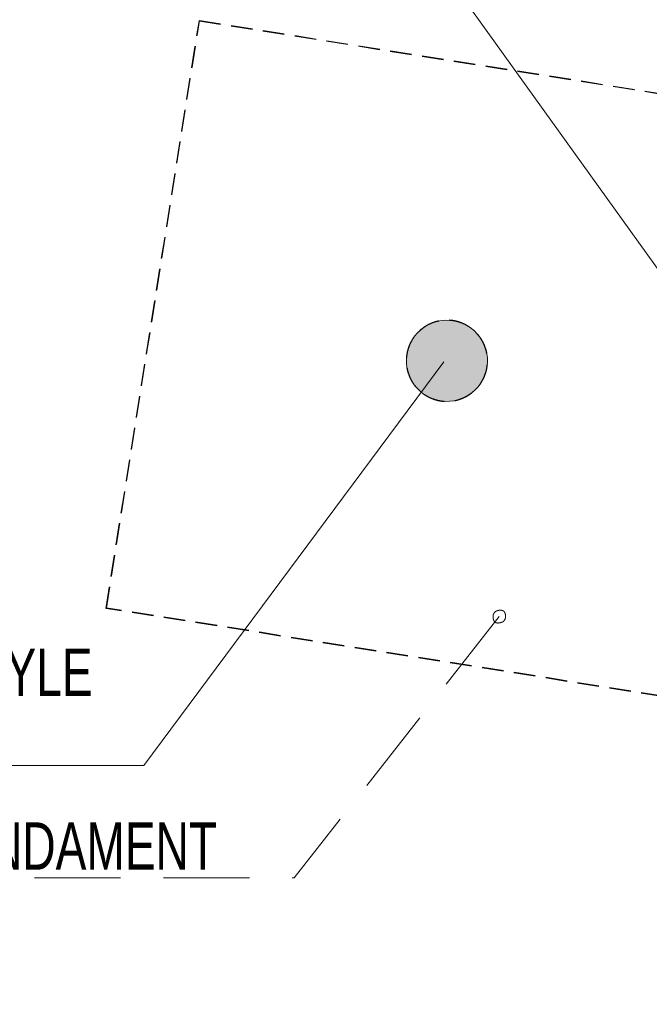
# Model space of a CAD drawing. Header units: millimetres. Extents: x 58962 to 143062, y 63981 to 123381.
# Tile 12 of 17: x 82409 to 87063, y 102577 to 109859. Entities that reach past the tile are written whole.
import ezdxf

# ---------------------------------------------------------------- set-up
doc = ezdxf.new("R2010")
doc.units = ezdxf.units.MM
doc.header["$LTSCALE"] = 100
for name, pattern in [('DASHEDX2', [9.525, 6.35, -3.175]), ('HIDDEN', [2.38125, 1.5875, -0.79375]), ('XKITLINE00', [0])]:
    doc.linetypes.add(name, pattern=pattern)
for name, color, linetype, lineweight in [('GraphicObject', 6, 'Continuous', 0), ('Part', 2, 'Continuous', 0), ('Part_Hidden', 7, 'Continuous', 0), ('PartMark', 3, 'Continuous', 0)]:
    doc.layers.add(name, color=color, linetype=linetype, lineweight=lineweight)
doc.styles.add('ARIAL_NARROW', font='ARIALN.TTF')

msp = doc.modelspace()

# ---------------------------------------------------------------- hatches: boundary and pattern name
at = {"layer": 'Part'}
msp.add_hatch(color=253, dxfattribs=at).paths.add_polyline_path([(85846.5, 107445.4), (85862.4, 107388.8), (85866.9, 107330.1), (85859.8, 107271.7), (85841.5, 107215.8), (85812.7, 107164.6), (85774.4, 107120), (85728.1, 107083.6), (85675.7, 107057.1), (85619, 107041.2), (85560.4, 107036.7), (85502, 107043.8), (85446.1, 107062.1), (85394.9, 107090.9), (85350.2, 107129.2), (85313.9, 107175.5), (85287.3, 107227.9), (85271.5, 107284.6), (85267, 107343.2), (85274.1, 107401.6), (85292.3, 107457.5), (85321.2, 107508.7), (85359.5, 107553.4), (85405.8, 107589.7), (85458.2, 107616.3), (85514.8, 107632.1), (85573.5, 107636.6), (85631.9, 107629.6), (85687.8, 107611.3), (85739, 107582.4), (85783.6, 107544.1), (85820, 107497.9)], flags=17)
at = {"layer": 'PartMark'}
msp.add_hatch(color=7, dxfattribs=at).paths.add_polyline_path([(85543.5, 107328.4), (85434.6, 107097.9), (85354.3, 107157.5)], flags=17)

# ---------------------------------------------------------------- linework, layer by layer
at = {"layer": 'GraphicObject', "color": 3, "linetype": 'Continuous', "lineweight": 0}
msp.add_line((80642.7, 117043.9), (93139.5, 99640.9), dxfattribs=at)
at = {"layer": 'Part', "color": 7, "linetype": 'XKITLINE00', "lineweight": 0}
for start, end in [(10, 190), (190, 10)]:
    msp.add_arc((85566.9, 107336.7), 300, start, end, dxfattribs=at)
at = {"layer": 'Part_Hidden', "linetype": 'HIDDEN', "lineweight": 25}
for p, q in [((83048.8, 105505.3), (83737.1, 109851.1)), ((83049.8, 105507.8), (83737.9, 109853)), ((83737.1, 109851.1), (83737.9, 109853)), ((83737.1, 109851.1), (88082.9, 109162.7)), ((83737.9, 109853), (88083.7, 109164.6)), ((83048.8, 105505.3), (83049.8, 105507.8)), ((87394.6, 104817), (83048.8, 105505.3)), ((87395.6, 104819.3), (83049.8, 105507.8))]:
    msp.add_line(p, q, dxfattribs=at)
for start, end in [(325, 145), (145, 325)]:
    msp.add_arc((85566.9, 107336.7), 300, start, end, dxfattribs=at)
at = {"layer": 'PartMark', "color": 7, "linetype": 'Continuous', "lineweight": 0}
for p, q in [((85543.5, 107328.4), (83326, 104343.2)), ((85908.4, 105443.1), (85908.3, 105442.5)), ((85908.4, 105443.1), (85908.3, 105442.5)), ((85908.3, 105442.5), (85908.3, 105442)), ((85908.3, 105442.5), (85908.3, 105442)), ((85908.3, 105442), (85908.3, 105441.4)), ((85908.3, 105442), (85908.3, 105441.4)), ((85908.3, 105441.4), (85908.3, 105440.8)), ((85908.3, 105441.4), (85908.3, 105440.8)), ((85908.3, 105440.8), (85908.3, 105440.3)), ((85908.3, 105440.8), (85908.3, 105440.3)), ((85908.5, 105445.9), (85908.4, 105445.4)), ((85908.5, 105445.9), (85908.4, 105445.4)), ((85908.4, 105445.4), (85908.4, 105444.8)), ((85908.4, 105445.4), (85908.4, 105444.8)), ((85908.4, 105444.8), (85908.4, 105444.2)), ((85908.4, 105444.8), (85908.4, 105444.2)), ((85908.4, 105444.2), (85908.4, 105443.6)), ((85908.4, 105444.2), (85908.4, 105443.6)), ((85908.4, 105443.6), (85908.4, 105443.1)), ((85908.4, 105443.6), (85908.4, 105443.1)), ((85908.6, 105447.7), (85908.5, 105447.1)), ((85908.6, 105447.7), (85908.5, 105447.1)), ((85908.5, 105447.1), (85908.5, 105446.5)), ((85908.5, 105447.1), (85908.5, 105446.5)), ((85908.5, 105446.5), (85908.5, 105445.9)), ((85908.5, 105446.5), (85908.5, 105445.9)), ((85908.7, 105448.9), (85908.6, 105448.3)), ((85908.7, 105448.9), (85908.6, 105448.3)), ((85908.6, 105448.3), (85908.6, 105447.7)), ((85908.6, 105448.3), (85908.6, 105447.7)), ((85908.8, 105450), (85908.7, 105449.4)), ((85908.8, 105450), (85908.7, 105449.4)), ((85908.7, 105449.4), (85908.7, 105448.9)), ((85908.7, 105449.4), (85908.7, 105448.9)), ((85908.9, 105451.2), (85908.8, 105450.6)), ((85908.9, 105451.2), (85908.8, 105450.6)), ((85908.8, 105450.6), (85908.8, 105450)), ((85908.8, 105450.6), (85908.8, 105450)), ((85909, 105452.4), (85908.9, 105451.8)), ((85909, 105452.4), (85908.9, 105451.8)), ((85908.9, 105451.8), (85908.9, 105451.2)), ((85908.9, 105451.8), (85908.9, 105451.2)), ((85909.1, 105453.1), (85909, 105452.4)), ((85909.1, 105453.1), (85909, 105452.4)), ((85909.2, 105454.3), (85909.1, 105453.7)), ((85909.2, 105454.3), (85909.1, 105453.7)), ((85909.1, 105453.7), (85909.1, 105453.1)), ((85909.1, 105453.7), (85909.1, 105453.1)), ((85909.3, 105454.9), (85909.2, 105454.3)), ((85909.3, 105454.9), (85909.2, 105454.3)), ((85909.4, 105455.5), (85909.3, 105454.9)), ((85909.4, 105455.5), (85909.3, 105454.9)), ((85909.5, 105456.1), (85909.4, 105455.5)), ((85909.5, 105456.1), (85909.4, 105455.5)), ((85909.6, 105456.8), (85909.5, 105456.1)), ((85909.6, 105456.8), (85909.5, 105456.1)), ((85909.7, 105458), (85909.6, 105457.4)), ((85909.7, 105458), (85909.6, 105457.4)), ((85909.6, 105457.4), (85909.6, 105456.8)), ((85909.6, 105457.4), (85909.6, 105456.8)), ((85909.8, 105458.6), (85909.7, 105458)), ((85909.8, 105458.6), (85909.7, 105458)), ((85909.9, 105459.3), (85909.8, 105458.6)), ((85909.9, 105459.3), (85909.8, 105458.6)), ((85910.1, 105459.9), (85909.9, 105459.3)), ((85910.1, 105459.9), (85909.9, 105459.3)), ((85910.2, 105460.6), (85910.1, 105459.9)), ((85910.2, 105460.6), (85910.1, 105459.9)), ((85910.3, 105461.2), (85910.2, 105460.6)), ((85910.3, 105461.2), (85910.2, 105460.6)), ((85910.4, 105461.8), (85910.3, 105461.2)), ((85910.4, 105461.8), (85910.3, 105461.2)), ((85910.5, 105462.5), (85910.4, 105461.8)), ((85910.5, 105462.5), (85910.4, 105461.8)), ((85910.6, 105463.1), (85910.5, 105462.5)), ((85910.6, 105463.1), (85910.5, 105462.5)), ((85910.8, 105463.5), (85910.6, 105463.1)), ((85911.1, 105464), (85910.8, 105463.5)), ((85911.4, 105464.5), (85911.1, 105464)), ((85911.7, 105464.9), (85911.4, 105464.5)), ((85912, 105465.4), (85911.7, 105464.9)), ((85912.3, 105465.9), (85912, 105465.4)), ((85912.6, 105466.4), (85912.3, 105465.9)), ((85912.9, 105466.9), (85912.6, 105466.4)), ((85913.2, 105467.4), (85912.9, 105466.9)), ((85913.5, 105467.9), (85913.2, 105467.4)), ((85913.8, 105468.4), (85913.5, 105467.9)), ((85914.2, 105468.9), (85913.8, 105468.4)), ((85914.5, 105469.4), (85914.2, 105468.9)), ((85914.8, 105469.9), (85914.5, 105469.4)), ((85915.2, 105470.4), (85914.8, 105469.9)), ((85915.5, 105470.9), (85915.2, 105470.4)), ((85915.9, 105471.3), (85915.5, 105470.9)), ((85916.2, 105471.8), (85915.9, 105471.3)), ((85916.6, 105472.3), (85916.2, 105471.8)), ((85917, 105472.8), (85916.6, 105472.3)), ((85917.3, 105473.3), (85917, 105472.8)), ((85917.7, 105473.7), (85917.3, 105473.3)), ((85918.1, 105474.2), (85917.7, 105473.7)), ((85918.4, 105474.7), (85918.1, 105474.2)), ((85918.8, 105475.1), (85918.4, 105474.7)), ((85919.2, 105475.6), (85918.8, 105475.1)), ((85919.6, 105476.1), (85919.2, 105475.6)), ((85920, 105476.5), (85919.6, 105476.1)), ((85920.4, 105477), (85920, 105476.5)), ((85920.8, 105477.4), (85920.4, 105477)), ((85921.2, 105477.9), (85920.8, 105477.4)), ((85921.6, 105478.3), (85921.2, 105477.9)), ((85922, 105478.7), (85921.6, 105478.3)), ((85922.4, 105479.2), (85922, 105478.7)), ((85922.8, 105479.6), (85922.4, 105479.2)), ((85923.2, 105480), (85922.8, 105479.6)), ((85923.6, 105480.4), (85923.2, 105480)), ((85924, 105480.8), (85923.6, 105480.4)), ((85924.4, 105481.2), (85924, 105480.8)), ((85924.8, 105481.6), (85924.4, 105481.2)), ((85925.2, 105482), (85924.8, 105481.6)), ((85925.7, 105482.4), (85925.2, 105482)), ((85926.1, 105482.8), (85925.7, 105482.4)), ((85926.1, 105482.8), (85926.7, 105483.1)), ((85926.7, 105483.1), (85927.3, 105483.3)), ((85927.3, 105483.3), (85927.9, 105483.6)), ((85927.9, 105483.6), (85928.5, 105483.9)), ((85928.5, 105483.9), (85929, 105484.1)), ((85929, 105484.1), (85929.6, 105484.4)), ((85929.6, 105484.4), (85930.2, 105484.6)), ((85930.2, 105484.6), (85930.8, 105484.9)), ((85930.8, 105484.9), (85931.4, 105485.1)), ((85931.4, 105485.1), (85932, 105485.4)), ((85932, 105485.4), (85932.6, 105485.6)), ((85932.6, 105485.6), (85933.2, 105485.8)), ((85933.2, 105485.8), (85933.7, 105486)), ((85933.7, 105486), (85934.3, 105486.3)), ((85934.3, 105486.3), (85934.9, 105486.5)), ((85934.9, 105486.5), (85935.5, 105486.7)), ((85935.5, 105486.7), (85936, 105486.9)), ((85936, 105486.9), (85936.6, 105487.1)), ((85936.6, 105487.1), (85937.2, 105487.3)), ((85937.2, 105487.3), (85937.7, 105487.5)), ((85937.7, 105487.5), (85938.3, 105487.7)), ((85938.3, 105487.7), (85938.9, 105487.9)), ((85938.9, 105487.9), (85939.4, 105488.1)), ((85939.4, 105488.1), (85940, 105488.3)), ((85940, 105488.3), (85940.6, 105488.4)), ((85940.6, 105488.4), (85941.1, 105488.6)), ((85941.1, 105488.6), (85941.7, 105488.8)), ((85941.7, 105488.8), (85942.2, 105489)), ((85942.2, 105489), (85942.8, 105489.1)), ((85942.8, 105489.1), (85943.3, 105489.3)), ((85943.3, 105489.3), (85943.9, 105489.4)), ((85943.9, 105489.4), (85944.4, 105489.6)), ((85944.4, 105489.6), (85945, 105489.7)), ((85945, 105489.7), (85945.5, 105489.9)), ((85945.5, 105489.9), (85946, 105490)), ((85946, 105490), (85946.6, 105490.2)), ((85946.6, 105490.2), (85947.1, 105490.3)), ((85947.1, 105490.3), (85947.7, 105490.4)), ((85947.7, 105490.4), (85948.2, 105490.5)), ((85948.2, 105490.5), (85948.7, 105490.7)), ((85948.7, 105490.7), (85949.2, 105490.8)), ((85949.2, 105490.8), (85949.8, 105490.9)), ((85949.8, 105490.9), (85950.3, 105491)), ((85950.3, 105491), (85950.8, 105491.1)), ((85950.8, 105491.1), (85951.3, 105491.2)), ((85951.3, 105491.2), (85951.9, 105491.3)), ((85951.9, 105491.3), (85952.4, 105491.4)), ((85952.4, 105491.4), (85952.9, 105491.5)), ((85952.9, 105491.5), (85953.4, 105491.5)), ((85953.4, 105491.5), (85953.9, 105491.6)), ((85953.9, 105491.6), (85954.4, 105491.7)), ((85954.4, 105491.7), (85954.9, 105491.8)), ((85954.9, 105491.8), (85955.4, 105491.8)), ((85955.4, 105491.8), (85955.9, 105491.9)), ((85955.9, 105491.9), (85956.4, 105492)), ((85956.4, 105492), (85956.9, 105492)), ((85956.9, 105492), (85957.4, 105492.1)), ((85957.4, 105492.1), (85957.9, 105492.1)), ((85957.9, 105492.1), (85958.4, 105492.2)), ((85958.4, 105492.2), (85958.9, 105492.2)), ((85958.9, 105492.2), (85959.4, 105492.2)), ((85959.4, 105492.2), (85959.8, 105492.3)), ((85959.8, 105492.3), (85960.3, 105492.3)), ((85960.3, 105492.3), (85960.8, 105492.3)), ((85960.8, 105492.3), (85961.3, 105492.3)), ((85961.3, 105492.3), (85961.7, 105492.3)), ((85961.7, 105492.3), (85962.2, 105492.3)), ((85962.2, 105492.3), (85962.7, 105492.4)), ((85962.7, 105492.4), (85963.1, 105492.4)), ((85963.1, 105492.4), (85963.6, 105492.4)), ((85963.6, 105492.4), (85964.1, 105492.3)), ((85964.1, 105492.3), (85964.5, 105492.3)), ((85964.5, 105492.3), (85965, 105492.3)), ((85965, 105492.3), (85965.4, 105492.3)), ((85965.4, 105492.3), (85965.9, 105492.3)), ((85965.9, 105492.3), (85966.3, 105492.3)), ((85966.3, 105492.3), (85966.8, 105492.2)), ((85966.8, 105492.2), (85967.2, 105492.2)), ((85967.2, 105492.2), (85967.7, 105492.2)), ((85967.7, 105492.2), (85968.1, 105492.1)), ((85968.1, 105492.1), (85968.5, 105492.1)), ((85968.5, 105492.1), (85969, 105492)), ((85969, 105492), (85969.4, 105492)), ((85969.4, 105492), (85969.8, 105491.9)), ((85969.8, 105491.9), (85970.2, 105491.8)), ((85970.2, 105491.8), (85970.7, 105491.8)), ((85970.7, 105491.8), (85971.1, 105491.7)), ((85971.1, 105491.7), (85971.5, 105491.6)), ((85971.5, 105491.6), (85971.9, 105491.5)), ((85971.9, 105491.5), (85972.3, 105491.5)), ((85972.3, 105491.5), (85972.7, 105491.4)), ((85972.7, 105491.4), (85973.1, 105491.3)), ((85973.1, 105491.3), (85973.5, 105491.2)), ((85973.5, 105491.2), (85973.9, 105491.1)), ((85973.9, 105491.1), (85974.3, 105491)), ((85974.3, 105491), (85974.7, 105490.9)), ((85974.7, 105490.9), (85975.1, 105490.8)), ((85975.1, 105490.8), (85975.5, 105490.6)), ((85975.5, 105490.6), (85975.9, 105490.5)), ((85975.9, 105490.5), (85976.3, 105490.4)), ((85976.3, 105490.4), (85976.7, 105490.3)), ((85976.7, 105490.3), (85977.1, 105490.1)), ((85977.1, 105490.1), (85977.4, 105490)), ((85977.4, 105490), (85977.8, 105489.9)), ((85977.8, 105489.9), (85978.2, 105489.7)), ((85978.2, 105489.7), (85978.5, 105489.6)), ((85978.5, 105489.6), (85978.9, 105489.4)), ((85978.9, 105489.4), (85979.3, 105489.3)), ((85979.3, 105489.3), (85979.6, 105489.1)), ((85979.6, 105489.1), (85980, 105488.9)), ((85980, 105488.9), (85980.3, 105488.8)), ((85980.3, 105488.8), (85980.7, 105488.6)), ((85980.7, 105488.6), (85981, 105488.4)), ((85981, 105488.4), (85981.4, 105488.3)), ((85981.4, 105488.3), (85981.7, 105488.1)), ((85981.7, 105488.1), (85982.1, 105487.9)), ((85982.1, 105487.9), (85982.4, 105487.7)), ((85982.4, 105487.7), (85983.1, 105487.3)), ((85983.1, 105487.3), (85983.7, 105486.9)), ((85983.7, 105486.9), (85984.3, 105486.5)), ((85984.3, 105486.5), (85985, 105486)), ((85985, 105486), (85985.6, 105485.6)), ((85985.6, 105485.6), (85986.2, 105485.1)), ((85986.2, 105485.1), (85986.8, 105484.6)), ((85986.8, 105484.6), (85987.3, 105484.1)), ((85987.3, 105484.1), (85987.9, 105483.6)), ((85987.9, 105483.6), (85988.5, 105483.1)), ((85988.5, 105483.1), (85989, 105482.5)), ((85989, 105482.5), (85989.5, 105481.9)), ((85989.5, 105481.9), (85990.1, 105481.4)), ((85990.1, 105481.4), (85990.6, 105480.8)), ((85990.6, 105480.8), (85991, 105480.2)), ((85991, 105480.2), (85991.5, 105479.5)), ((85991.5, 105479.5), (85992, 105478.9)), ((85992, 105478.9), (85992.4, 105478.2)), ((85992.4, 105478.2), (85992.9, 105477.6)), ((85992.9, 105477.6), (85993.1, 105477.2)), ((85993.1, 105477.2), (85993.3, 105476.9)), ((85993.3, 105476.9), (85993.5, 105476.5)), ((85993.5, 105476.5), (85993.7, 105476.2)), ((85993.7, 105476.2), (85993.9, 105475.8)), ((85993.9, 105475.8), (85994.1, 105475.5)), ((85994.1, 105475.5), (85994.3, 105475.1)), ((85994.3, 105475.1), (85994.5, 105474.7)), ((85994.5, 105474.7), (85994.7, 105474.4)), ((85994.7, 105474.4), (85994.9, 105474)), ((85994.9, 105474), (85995.1, 105473.6)), ((85995.1, 105473.6), (85995.2, 105473.2)), ((85995.2, 105473.2), (85995.4, 105472.9)), ((85995.4, 105472.9), (85995.6, 105472.5)), ((85995.6, 105472.5), (85995.8, 105472.1)), ((85995.8, 105472.1), (85995.9, 105471.7)), ((85995.9, 105471.7), (85996.1, 105471.3)), ((85996.1, 105471.3), (85996.2, 105470.9)), ((85996.2, 105470.9), (85996.4, 105470.5)), ((85996.4, 105470.5), (85996.6, 105470.1)), ((85996.6, 105470.1), (85996.7, 105469.7)), ((85996.7, 105469.7), (85996.8, 105469.3)), ((85996.8, 105469.3), (85997, 105468.8)), ((85997, 105468.8), (85997.1, 105468.4)), ((85997.1, 105468.4), (85997.3, 105468)), ((85997.3, 105468), (85997.4, 105467.6)), ((85997.4, 105467.6), (85997.5, 105467.1)), ((85997.5, 105467.1), (85997.7, 105466.7)), ((85997.7, 105466.7), (85997.8, 105466.3)), ((85997.8, 105466.3), (85997.9, 105465.8)), ((85997.9, 105465.8), (85998, 105465.4)), ((85998, 105465.4), (85998.1, 105464.9)), ((85998.1, 105464.9), (85998.2, 105464.5)), ((85998.2, 105464.5), (85998.3, 105464)), ((85998.3, 105464), (85998.4, 105463.6)), ((85998.4, 105463.6), (85998.5, 105463.1)), ((85998.5, 105463.1), (85998.6, 105462.6)), ((85998.6, 105462.6), (85998.7, 105462.2)), ((85998.7, 105462.2), (85998.8, 105461.7)), ((85998.8, 105461.7), (85998.9, 105461.2)), ((85998.9, 105461.2), (85999, 105460.7)), ((85999, 105460.7), (85999.1, 105460.3)), ((85999.1, 105460.3), (85999.1, 105459.8)), ((85999.1, 105459.8), (85999.2, 105459.3)), ((85999.2, 105459.3), (85999.3, 105458.8)), ((85999.3, 105458.8), (85999.3, 105458.3)), ((85999.3, 105458.3), (85999.4, 105457.8)), ((85999.4, 105457.8), (85999.5, 105457.3)), ((85999.5, 105457.3), (85999.5, 105456.8)), ((85999.5, 105456.8), (85999.6, 105456.3)), ((85999.6, 105456.3), (85999.6, 105455.8)), ((85999.6, 105455.8), (85999.7, 105455.3)), ((85999.7, 105441.5), (85999.6, 105440.9)), ((85999.6, 105440.9), (85999.6, 105440.3)), ((85999.7, 105455.3), (85999.7, 105454.7)), ((85999.7, 105454.7), (85999.7, 105454.2)), ((85999.7, 105454.2), (85999.8, 105453.7)), ((85999.8, 105443.2), (85999.7, 105442.6)), ((85999.7, 105442.6), (85999.7, 105442.1)), ((85999.7, 105442.1), (85999.7, 105441.5)), ((85999.8, 105453.7), (85999.8, 105453.2)), ((85999.8, 105453.2), (85999.8, 105452.7)), ((85999.8, 105452.7), (85999.9, 105452.1)), ((85999.9, 105444.9), (85999.8, 105444.4)), ((85999.8, 105444.4), (85999.8, 105443.8)), ((85999.8, 105443.8), (85999.8, 105443.2)), ((85999.9, 105452.1), (85999.9, 105451.6)), ((85999.9, 105451.6), (85999.9, 105451)), ((85999.9, 105451), (85999.9, 105450.5)), ((85999.9, 105450.5), (85999.9, 105450)), ((85999.9, 105450), (85999.9, 105449.4)), ((85999.9, 105449.4), (85999.9, 105448.9)), ((85999.9, 105448.9), (85999.9, 105448.3)), ((85999.9, 105448.3), (85999.9, 105447.8)), ((85999.9, 105447.8), (85999.9, 105447.2)), ((85999.9, 105447.2), (85999.9, 105446.6)), ((85999.9, 105446.6), (85999.9, 105446.1)), ((85999.9, 105446.1), (85999.9, 105445.5)), ((85999.9, 105445.5), (85999.9, 105444.9)), ((85908.3, 105440.3), (85908.3, 105439.7)), ((85908.3, 105440.3), (85908.3, 105439.7)), ((85908.3, 105439.7), (85908.3, 105439.2)), ((85908.3, 105439.7), (85908.3, 105439.2)), ((85908.3, 105439.2), (85908.4, 105438.7)), ((85908.3, 105439.2), (85908.4, 105438.7)), ((85908.4, 105438.7), (85908.4, 105438.1)), ((85908.4, 105438.7), (85908.4, 105438.1)), ((85908.4, 105438.1), (85908.4, 105437.6)), ((85908.4, 105438.1), (85908.4, 105437.6)), ((85908.4, 105437.6), (85908.4, 105437.1)), ((85908.4, 105437.6), (85908.4, 105437.1)), ((85908.4, 105437.1), (85908.4, 105436.5)), ((85908.4, 105437.1), (85908.4, 105436.5)), ((85908.4, 105436.5), (85908.5, 105436)), ((85908.4, 105436.5), (85908.5, 105436)), ((85908.5, 105436), (85908.5, 105435.5)), ((85908.5, 105436), (85908.5, 105435.5)), ((85908.5, 105435.5), (85908.5, 105435)), ((85908.5, 105435.5), (85908.5, 105435)), ((85908.5, 105435), (85908.6, 105434.4)), ((85908.5, 105435), (85908.6, 105434.4)), ((85908.6, 105434.4), (85908.6, 105433.9)), ((85908.6, 105434.4), (85908.6, 105433.9)), ((85908.6, 105433.9), (85908.7, 105433.4)), ((85908.6, 105433.9), (85908.7, 105433.4)), ((85908.7, 105433.4), (85908.7, 105432.9)), ((85908.7, 105433.4), (85908.7, 105432.9)), ((85908.7, 105432.9), (85908.8, 105432.4)), ((85908.7, 105432.9), (85908.8, 105432.4)), ((85908.8, 105432.4), (85908.8, 105431.9)), ((85908.8, 105432.4), (85908.8, 105431.9)), ((85908.8, 105431.9), (85908.9, 105431.4)), ((85908.8, 105431.9), (85908.9, 105431.4)), ((85908.9, 105431.4), (85909, 105430.9)), ((85908.9, 105431.4), (85909, 105430.9)), ((85909, 105430.9), (85909, 105430.4)), ((85909, 105430.9), (85909, 105430.4)), ((85909, 105430.4), (85909.1, 105429.9)), ((85909, 105430.4), (85909.1, 105429.9)), ((85909.1, 105429.9), (85909.2, 105429.4)), ((85909.1, 105429.9), (85909.2, 105429.4)), ((85909.2, 105429.4), (85909.3, 105429)), ((85909.2, 105429.4), (85909.3, 105429)), ((85909.3, 105429), (85909.3, 105428.5)), ((85909.3, 105429), (85909.3, 105428.5)), ((85909.3, 105428.5), (85909.4, 105428)), ((85909.3, 105428.5), (85909.4, 105428)), ((85909.4, 105428), (85909.5, 105427.5)), ((85909.4, 105428), (85909.5, 105427.5)), ((85909.5, 105427.5), (85909.6, 105427.1)), ((85909.5, 105427.5), (85909.6, 105427.1)), ((85909.6, 105427.1), (85909.7, 105426.6)), ((85909.6, 105427.1), (85909.7, 105426.6)), ((85909.7, 105426.6), (85909.8, 105426.1)), ((85909.7, 105426.6), (85909.8, 105426.1)), ((85909.8, 105426.1), (85909.9, 105425.7)), ((85909.8, 105426.1), (85909.9, 105425.7)), ((85909.9, 105425.7), (85910, 105425.2)), ((85909.9, 105425.7), (85910, 105425.2)), ((85910, 105425.2), (85910.1, 105424.8)), ((85910, 105425.2), (85910.1, 105424.8)), ((85910.1, 105424.8), (85910.2, 105424.3)), ((85910.1, 105424.8), (85910.2, 105424.3)), ((85910.2, 105424.3), (85910.3, 105423.9)), ((85910.2, 105424.3), (85910.3, 105423.9)), ((85910.3, 105423.9), (85910.5, 105423.4)), ((85910.3, 105423.9), (85910.5, 105423.4)), ((85910.5, 105423.4), (85910.6, 105423)), ((85910.5, 105423.4), (85910.6, 105423)), ((85910.6, 105423), (85910.7, 105422.5)), ((85910.6, 105423), (85910.7, 105422.5)), ((85910.7, 105422.5), (85910.8, 105422.1)), ((85910.7, 105422.5), (85910.8, 105422.1)), ((85910.8, 105422.1), (85911, 105421.7)), ((85910.8, 105422.1), (85911, 105421.7)), ((85911, 105421.7), (85911.1, 105421.3)), ((85911, 105421.7), (85911.1, 105421.3)), ((85911.1, 105421.3), (85911.2, 105420.8)), ((85911.1, 105421.3), (85911.2, 105420.8)), ((85911.2, 105420.8), (85911.4, 105420.4)), ((85911.2, 105420.8), (85911.4, 105420.4)), ((85911.4, 105420.4), (85911.5, 105420)), ((85911.4, 105420.4), (85911.5, 105420)), ((85911.5, 105420), (85911.7, 105419.6)), ((85911.5, 105420), (85911.7, 105419.6)), ((85911.7, 105419.6), (85911.8, 105419.2)), ((85911.7, 105419.6), (85911.8, 105419.2)), ((85911.8, 105419.2), (85912, 105418.8)), ((85911.8, 105419.2), (85912, 105418.8)), ((85912, 105418.8), (85912.1, 105418.4)), ((85912, 105418.8), (85912.1, 105418.4)), ((85912.1, 105418.4), (85912.3, 105418)), ((85912.1, 105418.4), (85912.3, 105418)), ((85912.3, 105418), (85912.5, 105417.6)), ((85912.3, 105418), (85912.5, 105417.6)), ((85912.5, 105417.6), (85912.6, 105417.2)), ((85912.5, 105417.6), (85912.6, 105417.2)), ((85912.6, 105417.2), (85912.8, 105416.8)), ((85912.6, 105417.2), (85912.8, 105416.8)), ((85912.8, 105416.8), (85913, 105416.4)), ((85912.8, 105416.8), (85913, 105416.4)), ((85913, 105416.4), (85913.2, 105416)), ((85913, 105416.4), (85913.2, 105416)), ((85913.2, 105416), (85913.3, 105415.7)), ((85913.2, 105416), (85913.3, 105415.7)), ((85913.3, 105415.7), (85913.5, 105415.3)), ((85913.3, 105415.7), (85913.5, 105415.3)), ((85913.5, 105415.3), (85913.7, 105414.9)), ((85913.5, 105415.3), (85913.7, 105414.9)), ((85913.7, 105414.9), (85913.9, 105414.5)), ((85913.7, 105414.9), (85913.9, 105414.5)), ((85913.9, 105414.5), (85914.1, 105414.2)), ((85913.9, 105414.5), (85914.1, 105414.2)), ((85914.1, 105414.2), (85914.3, 105413.8)), ((85914.1, 105414.2), (85914.3, 105413.8)), ((85914.3, 105413.8), (85914.5, 105413.5)), ((85914.3, 105413.8), (85914.5, 105413.5)), ((85914.5, 105413.5), (85914.7, 105413.1)), ((85914.5, 105413.5), (85914.7, 105413.1)), ((85914.7, 105413.1), (85914.9, 105412.8)), ((85914.7, 105413.1), (85914.9, 105412.8)), ((85914.9, 105412.8), (85915.1, 105412.4)), ((85914.9, 105412.8), (85915.1, 105412.4)), ((85915.1, 105412.4), (85915.3, 105412.1)), ((85915.1, 105412.4), (85915.3, 105412.1)), ((85915.3, 105412.1), (85915.6, 105411.8)), ((85915.3, 105412.1), (85915.6, 105411.8)), ((85915.6, 105411.8), (85916, 105411.1)), ((85915.6, 105411.8), (85916, 105411.1)), ((85916, 105411.1), (85916.5, 105410.4)), ((85916, 105411.1), (85916.5, 105410.4)), ((85916.5, 105410.4), (85916.9, 105409.8)), ((85916.5, 105410.4), (85916.9, 105409.8)), ((85916.9, 105409.8), (85917.4, 105409.2)), ((85916.9, 105409.8), (85917.4, 105409.2)), ((85917.4, 105409.2), (85917.9, 105408.6)), ((85917.4, 105409.2), (85917.9, 105408.6)), ((85917.9, 105408.6), (85918.4, 105408)), ((85917.9, 105408.6), (85918.4, 105408)), ((85918.4, 105408), (85918.9, 105407.4)), ((85918.4, 105408), (85918.9, 105407.4)), ((85918.9, 105407.4), (85919.5, 105406.9)), ((85918.9, 105407.4), (85919.5, 105406.9)), ((85919.5, 105406.9), (85920, 105406.3)), ((85919.5, 105406.9), (85920, 105406.3)), ((85920, 105406.3), (85920.6, 105405.8)), ((85920, 105406.3), (85920.6, 105405.8)), ((85920.6, 105405.8), (85921.2, 105405.3)), ((85920.6, 105405.8), (85921.2, 105405.3)), ((85921.2, 105405.3), (85921.7, 105404.8)), ((85921.2, 105405.3), (85921.7, 105404.8)), ((85921.7, 105404.8), (85922.3, 105404.3)), ((85921.7, 105404.8), (85922.3, 105404.3)), ((85922.3, 105404.3), (85922.9, 105403.8)), ((85922.3, 105404.3), (85922.9, 105403.8)), ((85922.9, 105403.8), (85923.6, 105403.4)), ((85922.9, 105403.8), (85923.6, 105403.4)), ((85923.6, 105403.4), (85924.2, 105403)), ((85923.6, 105403.4), (85924.2, 105403)), ((85924.2, 105403), (85924.8, 105402.5)), ((85924.2, 105403), (85924.8, 105402.5)), ((85924.8, 105402.5), (85925.5, 105402.1)), ((85924.8, 105402.5), (85925.5, 105402.1)), ((85925.5, 105402.1), (85926.2, 105401.8)), ((85925.5, 105402.1), (85926.2, 105401.8)), ((85926.2, 105401.8), (85926.5, 105401.6)), ((85926.2, 105401.8), (85926.5, 105401.6)), ((85926.5, 105401.6), (85926.8, 105401.4)), ((85926.5, 105401.6), (85926.8, 105401.4)), ((85926.8, 105401.4), (85927.2, 105401.2)), ((85926.8, 105401.4), (85927.2, 105401.2)), ((85927.2, 105401.2), (85927.5, 105401)), ((85927.2, 105401.2), (85927.5, 105401)), ((85927.5, 105401), (85927.9, 105400.9)), ((85927.5, 105401), (85927.9, 105400.9)), ((85927.9, 105400.9), (85928.2, 105400.7)), ((85927.9, 105400.9), (85928.2, 105400.7)), ((85928.2, 105400.7), (85928.6, 105400.5)), ((85928.2, 105400.7), (85928.6, 105400.5)), ((85928.6, 105400.5), (85929, 105400.4)), ((85928.6, 105400.5), (85929, 105400.4)), ((85929, 105400.4), (85929.3, 105400.2)), ((85929, 105400.4), (85929.3, 105400.2)), ((85929.3, 105400.2), (85929.7, 105400.1)), ((85929.3, 105400.2), (85929.7, 105400.1)), ((85929.7, 105400.1), (85930, 105399.9)), ((85929.7, 105400.1), (85930, 105399.9)), ((85930, 105399.9), (85930.4, 105399.8)), ((85930, 105399.9), (85930.4, 105399.8)), ((85930.4, 105399.8), (85930.8, 105399.6)), ((85930.4, 105399.8), (85930.8, 105399.6)), ((85930.8, 105399.6), (85931.2, 105399.5)), ((85930.8, 105399.6), (85931.2, 105399.5)), ((85931.2, 105399.5), (85931.5, 105399.4)), ((85931.2, 105399.5), (85931.5, 105399.4)), ((85931.5, 105399.4), (85931.9, 105399.2)), ((85931.5, 105399.4), (85931.9, 105399.2)), ((85931.9, 105399.2), (85932.3, 105399.1)), ((85931.9, 105399.2), (85932.3, 105399.1)), ((85932.3, 105399.1), (85932.7, 105399)), ((85932.3, 105399.1), (85932.7, 105399)), ((85932.7, 105399), (85933.1, 105398.9)), ((85932.7, 105399), (85933.1, 105398.9)), ((85933.1, 105398.9), (85933.5, 105398.8)), ((85933.1, 105398.9), (85933.5, 105398.8)), ((85933.5, 105398.8), (85933.9, 105398.7)), ((85933.5, 105398.8), (85933.9, 105398.7)), ((85933.9, 105398.7), (85934.3, 105398.6)), ((85933.9, 105398.7), (85934.3, 105398.6)), ((85934.3, 105398.6), (85934.7, 105398.5)), ((85934.3, 105398.6), (85934.7, 105398.5)), ((85934.7, 105398.5), (85935.1, 105398.4)), ((85934.7, 105398.5), (85935.1, 105398.4)), ((85935.1, 105398.4), (85935.5, 105398.3)), ((85935.1, 105398.4), (85935.5, 105398.3)), ((85935.5, 105398.3), (85935.9, 105398.2)), ((85935.5, 105398.3), (85935.9, 105398.2)), ((85935.9, 105398.2), (85936.3, 105398.1)), ((85935.9, 105398.2), (85936.3, 105398.1)), ((85936.3, 105398.1), (85936.7, 105398)), ((85936.3, 105398.1), (85936.7, 105398)), ((85936.7, 105398), (85937.1, 105398)), ((85936.7, 105398), (85937.1, 105398)), ((85937.1, 105398), (85937.6, 105397.9)), ((85937.1, 105398), (85937.6, 105397.9)), ((85937.6, 105397.9), (85938, 105397.8)), ((85937.6, 105397.9), (85938, 105397.8)), ((85938, 105397.8), (85938.4, 105397.8)), ((85938, 105397.8), (85938.4, 105397.8)), ((85938.4, 105397.8), (85938.8, 105397.7)), ((85938.4, 105397.8), (85938.8, 105397.7)), ((85938.8, 105397.7), (85939.3, 105397.6)), ((85938.8, 105397.7), (85939.3, 105397.6)), ((85939.3, 105397.6), (85939.7, 105397.6)), ((85939.3, 105397.6), (85939.7, 105397.6)), ((85939.7, 105397.6), (85940.1, 105397.6)), ((85939.7, 105397.6), (85940.1, 105397.6)), ((85940.1, 105397.6), (85940.6, 105397.5)), ((85940.1, 105397.6), (85940.6, 105397.5)), ((85940.6, 105397.5), (85941, 105397.5)), ((85940.6, 105397.5), (85941, 105397.5)), ((85941, 105397.5), (85941.5, 105397.4)), ((85941, 105397.5), (85941.5, 105397.4)), ((85941.5, 105397.4), (85941.9, 105397.4)), ((85941.5, 105397.4), (85941.9, 105397.4)), ((85941.9, 105397.4), (85942.4, 105397.4)), ((85941.9, 105397.4), (85942.4, 105397.4)), ((85942.4, 105397.4), (85942.8, 105397.4)), ((85942.4, 105397.4), (85942.8, 105397.4)), ((85942.8, 105397.4), (85943.3, 105397.3)), ((85942.8, 105397.4), (85943.3, 105397.3)), ((85943.3, 105397.3), (85943.7, 105397.3)), ((85943.3, 105397.3), (85943.7, 105397.3)), ((85943.7, 105397.3), (85944.2, 105397.3)), ((85943.7, 105397.3), (85944.2, 105397.3)), ((85944.2, 105397.3), (85944.6, 105397.3)), ((85944.2, 105397.3), (85944.6, 105397.3)), ((85944.6, 105397.3), (85945.1, 105397.3)), ((85944.6, 105397.3), (85945.1, 105397.3)), ((85945.1, 105397.3), (85945.6, 105397.3)), ((85945.1, 105397.3), (85945.6, 105397.3)), ((85945.6, 105397.3), (85946, 105397.3)), ((85945.6, 105397.3), (85946, 105397.3)), ((85946, 105397.3), (85946.5, 105397.3)), ((85946, 105397.3), (85946.5, 105397.3)), ((85946.5, 105397.3), (85947, 105397.3)), ((85946.5, 105397.3), (85947, 105397.3)), ((85947, 105397.3), (85947.5, 105397.4)), ((85947, 105397.3), (85947.5, 105397.4)), ((85947.5, 105397.4), (85947.9, 105397.4)), ((85947.5, 105397.4), (85947.9, 105397.4)), ((85947.9, 105397.4), (85948.4, 105397.4)), ((85947.9, 105397.4), (85948.4, 105397.4)), ((85948.4, 105397.4), (85948.9, 105397.4)), ((85948.4, 105397.4), (85948.9, 105397.4)), ((85948.9, 105397.4), (85949.4, 105397.5)), ((85948.9, 105397.4), (85949.4, 105397.5)), ((85949.4, 105397.5), (85949.9, 105397.5)), ((85949.4, 105397.5), (85949.9, 105397.5)), ((85949.9, 105397.5), (85950.4, 105397.6)), ((85949.9, 105397.5), (85950.4, 105397.6)), ((85950.4, 105397.6), (85950.8, 105397.6)), ((85950.4, 105397.6), (85950.8, 105397.6)), ((85950.8, 105397.6), (85951.3, 105397.7)), ((85950.8, 105397.6), (85951.3, 105397.7)), ((85951.3, 105397.7), (85951.8, 105397.7)), ((85951.3, 105397.7), (85951.8, 105397.7)), ((85951.8, 105397.7), (85952.3, 105397.8)), ((85951.8, 105397.7), (85952.3, 105397.8)), ((85952.3, 105397.8), (85952.8, 105397.8)), ((85952.3, 105397.8), (85952.8, 105397.8)), ((85952.8, 105397.8), (85953.3, 105397.9)), ((85952.8, 105397.8), (85953.3, 105397.9)), ((85953.3, 105397.9), (85953.8, 105398)), ((85953.3, 105397.9), (85953.8, 105398)), ((85953.8, 105398), (85954.4, 105398.1)), ((85953.8, 105398), (85954.4, 105398.1)), ((85954.4, 105398.1), (85954.9, 105398.1)), ((85954.4, 105398.1), (85954.9, 105398.1)), ((85954.9, 105398.1), (85955.4, 105398.2)), ((85954.9, 105398.1), (85955.4, 105398.2)), ((85955.4, 105398.2), (85955.9, 105398.3)), ((85955.4, 105398.2), (85955.9, 105398.3)), ((85955.9, 105398.3), (85956.4, 105398.4)), ((85955.9, 105398.3), (85956.4, 105398.4)), ((85956.4, 105398.4), (85956.9, 105398.5)), ((85956.4, 105398.4), (85956.9, 105398.5)), ((85956.9, 105398.5), (85957.4, 105398.6)), ((85956.9, 105398.5), (85957.4, 105398.6)), ((85957.4, 105398.6), (85958, 105398.7)), ((85957.4, 105398.6), (85958, 105398.7)), ((85958, 105398.7), (85958.5, 105398.8)), ((85958, 105398.7), (85958.5, 105398.8)), ((85958.5, 105398.8), (85959, 105398.9)), ((85958.5, 105398.8), (85959, 105398.9)), ((85959, 105398.9), (85959.5, 105399)), ((85959, 105398.9), (85959.5, 105399)), ((85959.5, 105399), (85960.1, 105399.2)), ((85959.5, 105399), (85960.1, 105399.2)), ((85960.1, 105399.2), (85960.6, 105399.3)), ((85960.1, 105399.2), (85960.6, 105399.3)), ((85960.6, 105399.3), (85961.1, 105399.4)), ((85960.6, 105399.3), (85961.1, 105399.4)), ((85961.1, 105399.4), (85961.7, 105399.6)), ((85961.1, 105399.4), (85961.7, 105399.6)), ((85961.7, 105399.6), (85962.2, 105399.7)), ((85961.7, 105399.6), (85962.2, 105399.7)), ((85962.2, 105399.7), (85962.8, 105399.8)), ((85962.2, 105399.7), (85962.8, 105399.8)), ((85962.8, 105399.8), (85963.3, 105400)), ((85962.8, 105399.8), (85963.3, 105400)), ((85963.3, 105400), (85963.9, 105400.1)), ((85963.3, 105400), (85963.9, 105400.1)), ((85963.9, 105400.1), (85964.4, 105400.3)), ((85963.9, 105400.1), (85964.4, 105400.3)), ((85964.4, 105400.3), (85964.9, 105400.4)), ((85964.4, 105400.3), (85964.9, 105400.4)), ((85964.9, 105400.4), (85965.5, 105400.6)), ((85964.9, 105400.4), (85965.5, 105400.6)), ((85965.5, 105400.6), (85966.1, 105400.8)), ((85965.5, 105400.6), (85966.1, 105400.8)), ((85966.1, 105400.8), (85966.6, 105400.9)), ((85966.1, 105400.8), (85966.6, 105400.9)), ((85966.6, 105400.9), (85967.2, 105401.1)), ((85966.6, 105400.9), (85967.2, 105401.1)), ((85967.2, 105401.1), (85967.7, 105401.3)), ((85967.2, 105401.1), (85967.7, 105401.3)), ((85967.7, 105401.3), (85968.3, 105401.5)), ((85967.7, 105401.3), (85968.3, 105401.5)), ((85968.3, 105401.5), (85968.8, 105401.6)), ((85968.3, 105401.5), (85968.8, 105401.6)), ((85968.8, 105401.6), (85969.4, 105401.8)), ((85968.8, 105401.6), (85969.4, 105401.8)), ((85969.4, 105401.8), (85970, 105402)), ((85969.4, 105401.8), (85970, 105402)), ((85970, 105402), (85970.5, 105402.2)), ((85970, 105402), (85970.5, 105402.2)), ((85970.5, 105402.2), (85971.1, 105402.4)), ((85970.5, 105402.2), (85971.1, 105402.4)), ((85971.1, 105402.4), (85971.7, 105402.6)), ((85971.1, 105402.4), (85971.7, 105402.6)), ((85971.7, 105402.6), (85972.3, 105402.8)), ((85971.7, 105402.6), (85972.3, 105402.8)), ((85972.3, 105402.8), (85972.8, 105403)), ((85972.3, 105402.8), (85972.8, 105403)), ((85972.8, 105403), (85973.4, 105403.3)), ((85972.8, 105403), (85973.4, 105403.3)), ((85973.4, 105403.3), (85974, 105403.5)), ((85973.4, 105403.3), (85974, 105403.5)), ((85974, 105403.5), (85974.6, 105403.7)), ((85974, 105403.5), (85974.6, 105403.7)), ((85974.6, 105403.7), (85975.1, 105403.9)), ((85974.6, 105403.7), (85975.1, 105403.9)), ((85975.1, 105403.9), (85975.7, 105404.2)), ((85975.1, 105403.9), (85975.7, 105404.2)), ((85975.7, 105404.2), (85976.3, 105404.4)), ((85975.7, 105404.2), (85976.3, 105404.4)), ((85976.3, 105404.4), (85976.9, 105404.6)), ((85976.3, 105404.4), (85976.9, 105404.6)), ((85976.9, 105404.6), (85977.5, 105404.9)), ((85976.9, 105404.6), (85977.5, 105404.9)), ((85977.5, 105404.9), (85978.1, 105405.1)), ((85977.5, 105404.9), (85978.1, 105405.1)), ((85978.1, 105405.1), (85978.7, 105405.4)), ((85978.1, 105405.1), (85978.7, 105405.4)), ((85978.7, 105405.4), (85979.3, 105405.6)), ((85978.7, 105405.4), (85979.3, 105405.6)), ((85979.3, 105405.6), (85979.9, 105405.9)), ((85979.3, 105405.6), (85979.9, 105405.9)), ((85979.9, 105405.9), (85980.4, 105406.2)), ((85979.9, 105405.9), (85980.4, 105406.2)), ((85980.4, 105406.2), (85981, 105406.4)), ((85980.4, 105406.2), (85981, 105406.4)), ((85981, 105406.4), (85981.6, 105406.7)), ((85981, 105406.4), (85981.6, 105406.7)), ((85981.6, 105406.7), (85982.2, 105407)), ((85981.6, 105406.7), (85982.2, 105407)), ((85982.5, 105407.2), (85982.2, 105407)), ((85982.9, 105407.6), (85982.5, 105407.2)), ((85983.3, 105408), (85982.9, 105407.6)), ((85983.8, 105408.4), (85983.3, 105408)), ((85984.2, 105408.8), (85983.8, 105408.4)), ((85984.6, 105409.2), (85984.2, 105408.8)), ((85985, 105409.6), (85984.6, 105409.2)), ((85985.4, 105410), (85985, 105409.6)), ((85985.8, 105410.5), (85985.4, 105410)), ((85986.2, 105410.9), (85985.8, 105410.5)), ((85986.6, 105411.3), (85986.2, 105410.9)), ((85987, 105411.8), (85986.6, 105411.3)), ((85987.4, 105412.2), (85987, 105411.8)), ((85987.8, 105412.7), (85987.4, 105412.2)), ((85988.2, 105413.1), (85987.8, 105412.7)), ((85988.6, 105413.6), (85988.2, 105413.1)), ((85989, 105414), (85988.6, 105413.6)), ((85989.4, 105414.5), (85989, 105414)), ((85989.7, 105414.9), (85989.4, 105414.5)), ((85990.1, 105415.4), (85989.7, 105414.9)), ((85990.5, 105415.9), (85990.1, 105415.4)), ((85990.9, 105416.3), (85990.5, 105415.9)), ((85991.2, 105416.8), (85990.9, 105416.3)), ((85991.6, 105417.3), (85991.2, 105416.8)), ((85992, 105417.8), (85991.6, 105417.3)), ((85992.3, 105418.3), (85992, 105417.8)), ((85992.7, 105418.7), (85992.3, 105418.3)), ((85993, 105419.2), (85992.7, 105418.7)), ((85993.4, 105419.7), (85993, 105419.2)), ((85993.7, 105420.2), (85993.4, 105419.7)), ((85994, 105420.7), (85993.7, 105420.2)), ((85994.4, 105421.2), (85994, 105420.7)), ((85994.7, 105421.7), (85994.4, 105421.2)), ((85995, 105422.2), (85994.7, 105421.7)), ((85995.3, 105422.7), (85995, 105422.2)), ((85995.6, 105423.2), (85995.3, 105422.7)), ((85995.9, 105423.7), (85995.6, 105423.2)), ((85996.2, 105424.2), (85995.9, 105423.7)), ((85996.5, 105424.7), (85996.2, 105424.2)), ((85996.8, 105425.2), (85996.5, 105424.7)), ((85997.1, 105425.6), (85996.8, 105425.2)), ((85997.4, 105426.1), (85997.1, 105425.6)), ((85997.7, 105426.6), (85997.4, 105426.1)), ((85997.8, 105427.3), (85997.7, 105426.6)), ((85997.9, 105427.9), (85997.8, 105427.3)), ((85998, 105428.6), (85997.9, 105427.9)), ((85998.1, 105429.2), (85998, 105428.6)), ((85998.2, 105429.8), (85998.1, 105429.2)), ((85998.4, 105430.5), (85998.2, 105429.8)), ((85998.5, 105431.1), (85998.4, 105430.5)), ((85998.6, 105431.7), (85998.5, 105431.1)), ((85998.7, 105433), (85998.6, 105432.4)), ((85998.6, 105432.4), (85998.6, 105431.7)), ((85998.8, 105433.6), (85998.7, 105433)), ((85998.9, 105434.2), (85998.8, 105433.6)), ((85999, 105434.9), (85998.9, 105434.2)), ((85999.1, 105435.5), (85999, 105434.9)), ((85999.2, 105436.7), (85999.1, 105436.1)), ((85999.1, 105436.1), (85999.1, 105435.5)), ((85999.3, 105437.3), (85999.2, 105436.7)), ((85999.4, 105438.5), (85999.3, 105437.9)), ((85999.3, 105437.9), (85999.3, 105437.3)), ((85999.5, 105439.1), (85999.4, 105438.5)), ((85999.6, 105440.3), (85999.5, 105439.7)), ((85999.5, 105439.7), (85999.5, 105439.1)), ((80313, 104343.2), (83326, 104343.2))]:
    msp.add_line(p, q, dxfattribs=at)
at = {"layer": 'PartMark', "color": 7, "linetype": 'DASHEDX2', "lineweight": 0}
for p in [(85953.8, 105445.2), (79661.7, 103513.2)]:
    msp.add_line(p, (84438.3, 103513.2), dxfattribs=at)

# ---------------------------------------------------------------- texts
at = {"layer": 'PartMark', "color": 3, "style": 'ARIAL_NARROW', "width": 0.85}
for s, p in [('BETONGSØYLE', (80373, 104858.2)), ('PLASSTØPTFUNDAMENT', (79721.7, 103573.2))]:
    msp.add_text(s, height=350, dxfattribs=at).set_placement(p)

doc.saveas('drawing.dxf')
